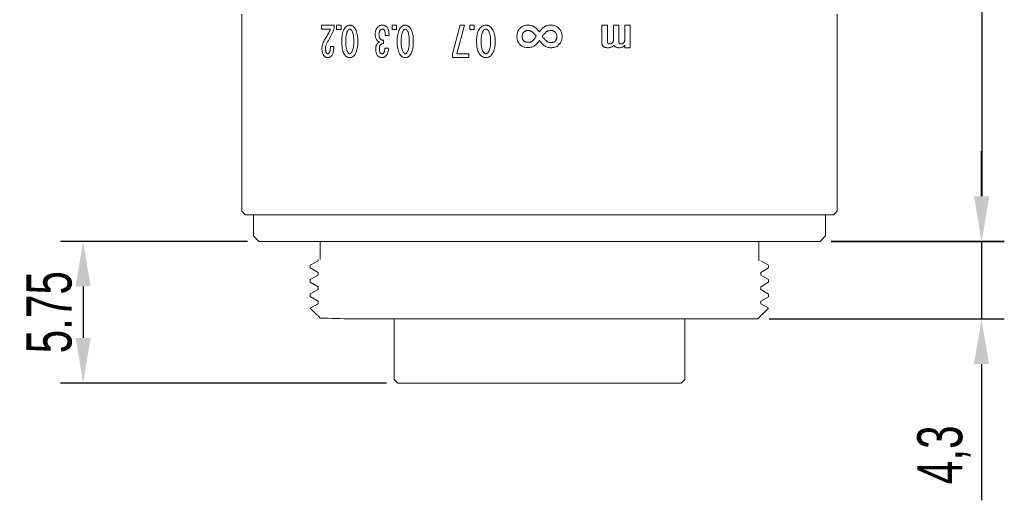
# Model space of a CAD drawing. Header units: millimetres. Extents: x 4 to 140, y 252 to 314.
# Tile 1 of 3: x 4 to 59, y 252 to 279. Entities that reach past the tile are written whole.
import ezdxf

# ---------------------------------------------------------------- set-up
doc = ezdxf.new("R2010")
doc.units = ezdxf.units.MM
doc.header["$LTSCALE"] = 19.36
doc.header["$PDMODE"] = 3
doc.header["$PDSIZE"] = 8
doc.layers.get('0').update_dxf_attribs({"linetype": 'CONTINUOUS'})
doc.layers.get('Defpoints').update_dxf_attribs({"linetype": 'CONTINUOUS'})
doc.layers.add('1', color=7, linetype='CONTINUOUS', true_color=0xffffff)
doc.layers.add('標注線', color=7, linetype='CONTINUOUS')
doc.styles.get("Standard").update_dxf_attribs({"font": 'txt', "width": 0.7})
doc.dimstyles.new('ISO-25', dxfattribs={"dimtxt": 2.5, "dimasz": 2.5, "dimexe": 1.25, "dimexo": 0.625, "dimtad": 1, "dimdec": 4, "dimdsep": 46, "dimlunit": 6, "dimtxsty": 'STANDARD', "dimcen": 2.5, "dimadec": 0, "dimazin": 0, "dimtfac": 1, "dimtdec": 4, "dimtmove": 0, "dimatfit": 3, "dimfxl": 1, "dimtolj": 1, "dimtzin": 0, "dimarcsym": 0})

# ---------------------------------------------------------------- blocks, each defined once
blk = doc.blocks.new('*G29')
at = {"layer": '1', "color": 7, "linetype": 'Continuous', "lineweight": 15}
for p, q in [((52.249, 62.805), (52.249, 63.111)), ((52.249, 63.111), (53.501, 63.111)), ((53.073, 62.805), (52.249, 62.805)), ((53.501, 62.805), (53.351, 62.805)), ((53.501, 63.111), (53.501, 62.805)), ((52.249, 62.18), (52.249, 62.486)), ((52.249, 62.486), (53.187, 62.486)), ((53.073, 62.18), (52.249, 62.18)), ((52.249, 61.542), (52.249, 61.848)), ((52.249, 61.848), (53.179, 61.848)), ((53.258, 61.542), (52.249, 61.542))]:
    blk.add_line(p, q, dxfattribs=at)
for points in [[(53.247, 62.724), (53.236, 62.739), (53.223, 62.753), (53.209, 62.765), (53.193, 62.776), (53.176, 62.785), (53.158, 62.792), (53.139, 62.797), (53.118, 62.801), (53.096, 62.804), (53.073, 62.805)], [(53.351, 62.805), (53.38, 62.784), (53.405, 62.761), (53.427, 62.736), (53.447, 62.708), (53.463, 62.678), (53.477, 62.645), (53.487, 62.61), (53.495, 62.572), (53.499, 62.532), (53.501, 62.489)], [(53.187, 62.486), (53.199, 62.486), (53.209, 62.487), (53.219, 62.489), (53.228, 62.491), (53.236, 62.493), (53.243, 62.497), (53.25, 62.5), (53.255, 62.505), (53.261, 62.51), (53.265, 62.515)], [(53.288, 62.593), (53.287, 62.607), (53.286, 62.621), (53.284, 62.635), (53.281, 62.648), (53.278, 62.661), (53.273, 62.674), (53.268, 62.687), (53.262, 62.7), (53.255, 62.712), (53.247, 62.724)], [(53.265, 62.515), (53.269, 62.522), (53.273, 62.529), (53.276, 62.536), (53.279, 62.544), (53.282, 62.552), (53.284, 62.559), (53.286, 62.568), (53.287, 62.576), (53.287, 62.585), (53.288, 62.593)], [(53.501, 62.489), (53.499, 62.446), (53.495, 62.407), (53.487, 62.37), (53.477, 62.337), (53.463, 62.308), (53.447, 62.281), (53.427, 62.258), (53.405, 62.239), (53.38, 62.222), (53.351, 62.209)], [(53.351, 62.209), (53.38, 62.186), (53.405, 62.16), (53.427, 62.132), (53.447, 62.102), (53.463, 62.07), (53.477, 62.035), (53.487, 61.999), (53.495, 61.961), (53.499, 61.92), (53.501, 61.877)], [(53.247, 62.099), (53.236, 62.114), (53.223, 62.128), (53.209, 62.14), (53.193, 62.151), (53.176, 62.159), (53.158, 62.167), (53.139, 62.172), (53.118, 62.176), (53.096, 62.179), (53.073, 62.18)], [(53.179, 61.848), (53.19, 61.848), (53.201, 61.85), (53.211, 61.852), (53.22, 61.855), (53.229, 61.859), (53.237, 61.863), (53.245, 61.869), (53.252, 61.875), (53.259, 61.882), (53.265, 61.89)], [(53.288, 61.981), (53.287, 61.993), (53.286, 62.004), (53.284, 62.016), (53.281, 62.028), (53.278, 62.04), (53.273, 62.051), (53.268, 62.063), (53.262, 62.075), (53.255, 62.087), (53.247, 62.099)], [(53.265, 61.89), (53.269, 61.897), (53.273, 61.904), (53.276, 61.912), (53.279, 61.921), (53.282, 61.93), (53.284, 61.939), (53.286, 61.949), (53.287, 61.959), (53.287, 61.97), (53.288, 61.981)], [(53.501, 61.877), (53.5, 61.845), (53.498, 61.815), (53.496, 61.786), (53.492, 61.759), (53.487, 61.734), (53.48, 61.71), (53.473, 61.688), (53.464, 61.667), (53.455, 61.648), (53.444, 61.63)], [(53.444, 61.63), (53.431, 61.613), (53.417, 61.598), (53.402, 61.585), (53.385, 61.573), (53.368, 61.564), (53.348, 61.556), (53.328, 61.55), (53.306, 61.545), (53.282, 61.542), (53.258, 61.542)]]:
    blk.add_lwpolyline(points, dxfattribs=at)
blk = doc.blocks.new('*G28')
blk.add_blockref('*G29', (0, 0))
blk = doc.blocks.new('*G31')
at = {"layer": '1', "color": 7, "linetype": 'Continuous', "lineweight": 15}
for points in [[(52.248, 58.722), (52.25, 58.774), (52.254, 58.823), (52.262, 58.871), (52.273, 58.917), (52.287, 58.96), (52.305, 59.001), (52.325, 59.04), (52.349, 59.077), (52.376, 59.112), (52.406, 59.144)], [(52.406, 59.144), (52.445, 59.181), (52.486, 59.213), (52.529, 59.242), (52.574, 59.267), (52.621, 59.288), (52.67, 59.305), (52.721, 59.319), (52.774, 59.328), (52.829, 59.334), (52.886, 59.336)], [(52.62, 58.93), (52.606, 58.915), (52.594, 58.899), (52.583, 58.881), (52.574, 58.862), (52.566, 58.842), (52.56, 58.821), (52.555, 58.798), (52.551, 58.774), (52.549, 58.748), (52.548, 58.722)], [(52.886, 59.047), (52.856, 59.046), (52.827, 59.042), (52.799, 59.036), (52.772, 59.028), (52.745, 59.018), (52.719, 59.005), (52.693, 58.99), (52.668, 58.972), (52.644, 58.952), (52.62, 58.93)], [(52.886, 59.336), (52.938, 59.334), (52.989, 59.328), (53.038, 59.319), (53.086, 59.305), (53.132, 59.288), (53.177, 59.267), (53.22, 59.242), (53.262, 59.213), (53.303, 59.181), (53.342, 59.144)], [(53.139, 58.941), (53.118, 58.961), (53.095, 58.979), (53.072, 58.995), (53.048, 59.009), (53.023, 59.021), (52.997, 59.03), (52.971, 59.037), (52.943, 59.043), (52.915, 59.046), (52.886, 59.047)], [(53.211, 58.722), (53.21, 58.75), (53.208, 58.778), (53.205, 58.803), (53.2, 58.828), (53.193, 58.85), (53.185, 58.872), (53.176, 58.891), (53.165, 58.909), (53.153, 58.926), (53.139, 58.941)], [(53.342, 59.144), (53.372, 59.112), (53.399, 59.077), (53.423, 59.04), (53.443, 59.001), (53.46, 58.96), (53.475, 58.916), (53.486, 58.871), (53.494, 58.823), (53.498, 58.773), (53.5, 58.722)], [(52.44, 58.23), (52.403, 58.27), (52.371, 58.312), (52.342, 58.355), (52.317, 58.401), (52.296, 58.449), (52.279, 58.499), (52.265, 58.552), (52.256, 58.606), (52.25, 58.663), (52.248, 58.722)], [(52.548, 58.722), (52.549, 58.684), (52.552, 58.648), (52.557, 58.614), (52.563, 58.583), (52.572, 58.553), (52.582, 58.525), (52.595, 58.499), (52.609, 58.475), (52.625, 58.453), (52.643, 58.434)], [(52.643, 58.434), (52.663, 58.413), (52.685, 58.393), (52.706, 58.373), (52.729, 58.353), (52.751, 58.333), (52.775, 58.313), (52.798, 58.294), (52.823, 58.274), (52.848, 58.255), (52.873, 58.236)], [(52.873, 58.236), (52.897, 58.255), (52.92, 58.275), (52.944, 58.295), (52.967, 58.315), (52.99, 58.336), (53.013, 58.357), (53.036, 58.379), (53.059, 58.4), (53.082, 58.423), (53.105, 58.445)], [(53.105, 58.445), (53.125, 58.467), (53.143, 58.49), (53.159, 58.515), (53.173, 58.54), (53.184, 58.567), (53.194, 58.596), (53.201, 58.625), (53.207, 58.656), (53.21, 58.688), (53.211, 58.722)], [(53.5, 58.722), (53.498, 58.667), (53.492, 58.614), (53.482, 58.562), (53.467, 58.512), (53.449, 58.464), (53.427, 58.416), (53.4, 58.371), (53.37, 58.326), (53.335, 58.283), (53.296, 58.242)], [(52.248, 57.449), (52.25, 57.504), (52.256, 57.556), (52.265, 57.608), (52.279, 57.657), (52.296, 57.705), (52.317, 57.751), (52.342, 57.795), (52.371, 57.838), (52.403, 57.878), (52.44, 57.918)], [(52.626, 58.077), (52.612, 58.085), (52.597, 58.095), (52.58, 58.106), (52.563, 58.119), (52.545, 58.134), (52.526, 58.15), (52.506, 58.168), (52.485, 58.187), (52.463, 58.208), (52.44, 58.23)], [(52.44, 57.918), (52.461, 57.938), (52.481, 57.958), (52.501, 57.976), (52.52, 57.993), (52.539, 58.01), (52.557, 58.025), (52.575, 58.04), (52.593, 58.053), (52.61, 58.066), (52.626, 58.077)], [(52.863, 57.901), (52.848, 57.89), (52.831, 57.877), (52.814, 57.863), (52.795, 57.847), (52.774, 57.829), (52.753, 57.809), (52.73, 57.788), (52.706, 57.765), (52.681, 57.741), (52.654, 57.715)], [(53.134, 57.683), (53.108, 57.709), (53.081, 57.734), (53.055, 57.758), (53.028, 57.782), (53.001, 57.804), (52.974, 57.825), (52.946, 57.845), (52.919, 57.865), (52.891, 57.883), (52.863, 57.901)], [(53.296, 58.242), (53.278, 58.224), (53.258, 58.206), (53.239, 58.189), (53.219, 58.172), (53.198, 58.155), (53.177, 58.139), (53.155, 58.123), (53.133, 58.108), (53.111, 58.093), (53.087, 58.079)], [(53.087, 58.079), (53.117, 58.059), (53.145, 58.039), (53.172, 58.019), (53.197, 58), (53.221, 57.981), (53.243, 57.963), (53.264, 57.945), (53.284, 57.928), (53.302, 57.911), (53.319, 57.895)], [(53.319, 57.895), (53.351, 57.86), (53.38, 57.823), (53.405, 57.784), (53.427, 57.742), (53.446, 57.699), (53.461, 57.653), (53.473, 57.605), (53.482, 57.555), (53.487, 57.503), (53.488, 57.449)], [(52.428, 56.992), (52.394, 57.029), (52.364, 57.068), (52.336, 57.109), (52.313, 57.152), (52.293, 57.197), (52.277, 57.243), (52.264, 57.292), (52.255, 57.342), (52.25, 57.395), (52.248, 57.449)], [(52.654, 57.715), (52.634, 57.693), (52.616, 57.67), (52.6, 57.645), (52.586, 57.62), (52.575, 57.592), (52.565, 57.564), (52.558, 57.534), (52.553, 57.503), (52.549, 57.471), (52.548, 57.438)], [(52.548, 57.438), (52.549, 57.411), (52.552, 57.385), (52.557, 57.36), (52.563, 57.335), (52.572, 57.312), (52.582, 57.289), (52.595, 57.267), (52.609, 57.246), (52.625, 57.226), (52.643, 57.207)], [(53.116, 57.207), (53.132, 57.224), (53.146, 57.243), (53.159, 57.263), (53.17, 57.284), (53.179, 57.306), (53.186, 57.33), (53.192, 57.355), (53.196, 57.381), (53.199, 57.409), (53.2, 57.438)], [(53.2, 57.438), (53.199, 57.469), (53.197, 57.499), (53.194, 57.527), (53.189, 57.554), (53.183, 57.579), (53.176, 57.603), (53.167, 57.625), (53.158, 57.646), (53.146, 57.665), (53.134, 57.683)], [(53.488, 57.449), (53.487, 57.393), (53.482, 57.339), (53.473, 57.287), (53.461, 57.238), (53.446, 57.191), (53.427, 57.147), (53.405, 57.105), (53.38, 57.065), (53.351, 57.027), (53.319, 56.992)], [(52.886, 56.835), (52.827, 56.836), (52.772, 56.841), (52.719, 56.849), (52.669, 56.86), (52.622, 56.874), (52.577, 56.891), (52.536, 56.912), (52.497, 56.936), (52.461, 56.962), (52.428, 56.992)], [(52.643, 57.207), (52.66, 57.191), (52.679, 57.177), (52.7, 57.164), (52.722, 57.154), (52.745, 57.144), (52.77, 57.137), (52.797, 57.131), (52.825, 57.127), (52.854, 57.125), (52.886, 57.124)], [(52.886, 57.124), (52.914, 57.125), (52.942, 57.127), (52.968, 57.131), (52.993, 57.137), (53.017, 57.144), (53.039, 57.154), (53.061, 57.164), (53.08, 57.177), (53.099, 57.191), (53.116, 57.207)], [(53.319, 56.992), (53.286, 56.962), (53.251, 56.936), (53.214, 56.912), (53.174, 56.891), (53.132, 56.874), (53.087, 56.86), (53.04, 56.849), (52.991, 56.841), (52.94, 56.836), (52.886, 56.835)]]:
    blk.add_lwpolyline(points, dxfattribs=at)
blk = doc.blocks.new('*G30')
blk.add_blockref('*G31', (0, 0))
blk = doc.blocks.new('*G32')
at = {"layer": '1', "color": 7, "linetype": 'Continuous', "lineweight": 15}
for points in [[(52.249, 55.112), (52.25, 55.144), (52.254, 55.176), (52.261, 55.207), (52.27, 55.237), (52.282, 55.267), (52.297, 55.296), (52.314, 55.325), (52.334, 55.353), (52.356, 55.38), (52.381, 55.407)], [(52.381, 54.816), (52.356, 54.843), (52.334, 54.871), (52.314, 54.899), (52.297, 54.927), (52.282, 54.956), (52.27, 54.986), (52.261, 55.017), (52.254, 55.048), (52.25, 55.079), (52.249, 55.112)], [(52.381, 55.407), (52.429, 55.45), (52.483, 55.487), (52.544, 55.521), (52.612, 55.55), (52.686, 55.574), (52.766, 55.594), (52.853, 55.61), (52.947, 55.621), (53.047, 55.627), (53.154, 55.63)], [(52.513, 55.212), (52.505, 55.203), (52.497, 55.193), (52.489, 55.183), (52.483, 55.173), (52.478, 55.163), (52.474, 55.153), (52.471, 55.143), (52.468, 55.133), (52.467, 55.122), (52.466, 55.112)], [(52.466, 55.112), (52.467, 55.101), (52.468, 55.091), (52.471, 55.08), (52.474, 55.07), (52.478, 55.06), (52.483, 55.05), (52.489, 55.04), (52.497, 55.031), (52.505, 55.021), (52.513, 55.012)], [(53.154, 55.376), (53.061, 55.374), (52.976, 55.369), (52.896, 55.361), (52.823, 55.35), (52.755, 55.335), (52.695, 55.317), (52.64, 55.296), (52.592, 55.271), (52.549, 55.243), (52.513, 55.212)], [(53.154, 55.63), (53.258, 55.627), (53.357, 55.621), (53.449, 55.61), (53.535, 55.594), (53.614, 55.574), (53.687, 55.55), (53.754, 55.521), (53.815, 55.487), (53.869, 55.45), (53.916, 55.407)], [(53.784, 55.212), (53.747, 55.243), (53.704, 55.271), (53.655, 55.295), (53.6, 55.317), (53.54, 55.335), (53.474, 55.35), (53.403, 55.361), (53.325, 55.369), (53.242, 55.374), (53.154, 55.376)], [(53.831, 55.112), (53.831, 55.122), (53.83, 55.133), (53.827, 55.143), (53.824, 55.153), (53.82, 55.163), (53.814, 55.173), (53.808, 55.183), (53.801, 55.193), (53.793, 55.202), (53.784, 55.212)], [(53.784, 55.012), (53.793, 55.021), (53.801, 55.031), (53.808, 55.041), (53.814, 55.05), (53.82, 55.06), (53.824, 55.07), (53.827, 55.081), (53.83, 55.091), (53.831, 55.101), (53.831, 55.112)], [(53.916, 55.407), (53.941, 55.38), (53.964, 55.353), (53.984, 55.325), (54.001, 55.296), (54.016, 55.267), (54.028, 55.237), (54.037, 55.207), (54.044, 55.176), (54.048, 55.144), (54.049, 55.112)], [(54.049, 55.112), (54.048, 55.079), (54.044, 55.048), (54.037, 55.017), (54.028, 54.986), (54.016, 54.957), (54.001, 54.927), (53.984, 54.899), (53.964, 54.871), (53.941, 54.843), (53.916, 54.816)], [(53.154, 54.594), (53.047, 54.596), (52.947, 54.603), (52.853, 54.614), (52.766, 54.629), (52.686, 54.649), (52.612, 54.674), (52.544, 54.703), (52.484, 54.736), (52.429, 54.774), (52.381, 54.816)], [(52.513, 55.012), (52.549, 54.98), (52.592, 54.953), (52.64, 54.928), (52.695, 54.907), (52.756, 54.888), (52.823, 54.874), (52.896, 54.862), (52.976, 54.854), (53.061, 54.849), (53.154, 54.847)], [(53.154, 54.847), (53.244, 54.849), (53.328, 54.854), (53.406, 54.862), (53.478, 54.874), (53.544, 54.888), (53.604, 54.907), (53.658, 54.928), (53.706, 54.953), (53.748, 54.98), (53.784, 55.012)], [(53.916, 54.816), (53.868, 54.774), (53.814, 54.736), (53.754, 54.703), (53.687, 54.674), (53.614, 54.649), (53.535, 54.629), (53.449, 54.614), (53.357, 54.603), (53.258, 54.596), (53.154, 54.594)]]:
    blk.add_lwpolyline(points, dxfattribs=at)
blk = doc.blocks.new('*G33')
at = {"layer": '1', "color": 7, "linetype": 'Continuous', "lineweight": 15}
for p, q in [((52.249, 54.215), (52.249, 54.469)), ((52.249, 54.469), (52.493, 54.469)), ((52.493, 54.215), (52.249, 54.215)), ((52.493, 54.469), (52.493, 54.215))]:
    blk.add_line(p, q, dxfattribs=at)
blk = doc.blocks.new('*G35')
at = {"layer": '1', "color": 7, "linetype": 'Continuous', "lineweight": 15}
for p, q in [((53.831, 53.493), (53.831, 54.158)), ((53.831, 54.158), (54.049, 54.158)), ((54.049, 54.158), (54.049, 53.257)), ((52.249, 53.934), (53.831, 53.493)), ((52.249, 53.686), (52.249, 53.934)), ((53.835, 53.257), (52.249, 53.686)), ((54.049, 53.257), (53.835, 53.257))]:
    blk.add_line(p, q, dxfattribs=at)
blk = doc.blocks.new('*G34')
blk.add_blockref('*G35', (0, 0))
blk = doc.blocks.new('*G36')
at = {"layer": '1', "color": 7, "linetype": 'Continuous', "lineweight": 15}
for p, q in [((52.249, 49.912), (52.249, 50.165)), ((52.249, 50.165), (52.493, 50.165)), ((52.493, 49.912), (52.249, 49.912)), ((52.493, 50.165), (52.493, 49.912))]:
    blk.add_line(p, q, dxfattribs=at)
blk = doc.blocks.new('*G38')
at = {"layer": '1', "color": 7, "linetype": 'Continuous', "lineweight": 15}
for points in [[(52.249, 50.643), (52.25, 50.672), (52.254, 50.699), (52.261, 50.726), (52.27, 50.753), (52.282, 50.779), (52.297, 50.804), (52.315, 50.829), (52.335, 50.853), (52.357, 50.877), (52.383, 50.9)], [(52.383, 50.9), (52.431, 50.936), (52.485, 50.969), (52.546, 50.997), (52.613, 51.022), (52.687, 51.043), (52.767, 51.06), (52.854, 51.074), (52.948, 51.083), (53.048, 51.089), (53.154, 51.091)], [(53.154, 50.866), (53.062, 50.865), (52.975, 50.861), (52.895, 50.854), (52.822, 50.844), (52.754, 50.831), (52.693, 50.816), (52.638, 50.798), (52.59, 50.777), (52.547, 50.753), (52.511, 50.726)], [(53.154, 51.091), (53.259, 51.089), (53.357, 51.083), (53.449, 51.074), (53.535, 51.06), (53.614, 51.043), (53.687, 51.022), (53.754, 50.997), (53.814, 50.969), (53.868, 50.936), (53.916, 50.9)], [(53.789, 50.725), (53.751, 50.752), (53.708, 50.776), (53.659, 50.797), (53.604, 50.815), (53.543, 50.831), (53.477, 50.844), (53.405, 50.854), (53.327, 50.861), (53.243, 50.865), (53.154, 50.866)], [(53.916, 50.9), (53.942, 50.877), (53.964, 50.853), (53.985, 50.829), (54.002, 50.804), (54.017, 50.779), (54.029, 50.753), (54.038, 50.726), (54.045, 50.699), (54.049, 50.671), (54.05, 50.643)], [(52.383, 50.387), (52.357, 50.41), (52.335, 50.434), (52.315, 50.458), (52.297, 50.483), (52.282, 50.508), (52.27, 50.534), (52.261, 50.561), (52.254, 50.588), (52.25, 50.615), (52.249, 50.643)], [(53.154, 50.196), (53.048, 50.198), (52.948, 50.204), (52.854, 50.213), (52.768, 50.226), (52.687, 50.244), (52.613, 50.265), (52.546, 50.289), (52.485, 50.318), (52.431, 50.351), (52.383, 50.387)], [(52.511, 50.726), (52.503, 50.718), (52.495, 50.71), (52.488, 50.702), (52.482, 50.694), (52.477, 50.686), (52.473, 50.677), (52.47, 50.669), (52.467, 50.661), (52.466, 50.652), (52.466, 50.643)], [(52.466, 50.643), (52.466, 50.635), (52.467, 50.626), (52.47, 50.618), (52.473, 50.61), (52.477, 50.601), (52.482, 50.593), (52.488, 50.585), (52.495, 50.577), (52.503, 50.569), (52.511, 50.561)], [(52.511, 50.561), (52.547, 50.534), (52.59, 50.51), (52.638, 50.489), (52.693, 50.471), (52.754, 50.455), (52.822, 50.443), (52.896, 50.433), (52.975, 50.426), (53.062, 50.422), (53.154, 50.42)], [(53.154, 50.42), (53.245, 50.422), (53.33, 50.426), (53.408, 50.433), (53.481, 50.443), (53.547, 50.455), (53.607, 50.471), (53.661, 50.489), (53.71, 50.51), (53.752, 50.534), (53.788, 50.561)], [(53.916, 50.387), (53.868, 50.351), (53.814, 50.318), (53.754, 50.289), (53.687, 50.265), (53.614, 50.244), (53.535, 50.226), (53.449, 50.213), (53.357, 50.204), (53.259, 50.198), (53.154, 50.196)], [(53.788, 50.561), (53.796, 50.569), (53.804, 50.577), (53.811, 50.585), (53.817, 50.593), (53.822, 50.601), (53.826, 50.61), (53.83, 50.618), (53.832, 50.626), (53.833, 50.635), (53.834, 50.643)], [(53.834, 50.643), (53.833, 50.652), (53.832, 50.66), (53.83, 50.669), (53.827, 50.677), (53.823, 50.685), (53.818, 50.693), (53.812, 50.701), (53.805, 50.709), (53.798, 50.717), (53.789, 50.725)], [(54.05, 50.643), (54.049, 50.615), (54.045, 50.588), (54.038, 50.561), (54.029, 50.534), (54.017, 50.508), (54.002, 50.483), (53.985, 50.458), (53.964, 50.434), (53.942, 50.41), (53.916, 50.387)]]:
    blk.add_lwpolyline(points, dxfattribs=at)
blk = doc.blocks.new('*G37')
blk.add_blockref('*G38', (0, 0))
blk = doc.blocks.new('*G40')
at = {"layer": '1', "color": 7, "linetype": 'Continuous', "lineweight": 15}
for p, q in [((52.815, 49.746), (52.815, 49.537)), ((53.516, 49.517), (53.516, 49.718)), ((53.075, 49.435), (53.272, 49.435))]:
    blk.add_line(p, q, dxfattribs=at)
for points in [[(52.373, 49.635), (52.403, 49.657), (52.436, 49.675), (52.472, 49.692), (52.512, 49.706), (52.554, 49.719), (52.6, 49.729), (52.649, 49.736), (52.701, 49.742), (52.756, 49.745), (52.815, 49.746)], [(53.516, 49.718), (53.568, 49.715), (53.618, 49.711), (53.665, 49.704), (53.71, 49.694), (53.752, 49.683), (53.793, 49.67), (53.831, 49.654), (53.866, 49.636), (53.9, 49.616), (53.931, 49.593)], [(52.248, 49.362), (52.249, 49.397), (52.253, 49.429), (52.259, 49.46), (52.268, 49.49), (52.279, 49.518), (52.293, 49.545), (52.309, 49.57), (52.328, 49.593), (52.349, 49.615), (52.373, 49.635)], [(52.382, 49.097), (52.357, 49.119), (52.334, 49.141), (52.314, 49.165), (52.296, 49.19), (52.281, 49.216), (52.269, 49.243), (52.26, 49.271), (52.253, 49.301), (52.249, 49.331), (52.248, 49.362)], [(52.518, 49.478), (52.508, 49.47), (52.499, 49.46), (52.491, 49.45), (52.484, 49.439), (52.478, 49.428), (52.473, 49.416), (52.469, 49.404), (52.466, 49.391), (52.465, 49.377), (52.464, 49.362)], [(52.464, 49.362), (52.465, 49.351), (52.467, 49.339), (52.471, 49.327), (52.476, 49.316), (52.482, 49.304), (52.49, 49.293), (52.499, 49.281), (52.51, 49.27), (52.522, 49.258), (52.536, 49.247)], [(52.815, 49.537), (52.774, 49.537), (52.735, 49.537), (52.699, 49.534), (52.665, 49.531), (52.634, 49.526), (52.606, 49.519), (52.58, 49.511), (52.557, 49.502), (52.536, 49.491), (52.518, 49.478)], [(52.536, 49.247), (52.552, 49.236), (52.57, 49.226), (52.591, 49.217), (52.613, 49.209), (52.638, 49.203), (52.664, 49.198), (52.693, 49.193), (52.724, 49.19), (52.757, 49.189), (52.792, 49.188)], [(52.792, 49.188), (52.819, 49.189), (52.845, 49.191), (52.87, 49.195), (52.894, 49.2), (52.917, 49.206), (52.94, 49.214), (52.961, 49.224), (52.982, 49.235), (53.002, 49.247), (53.021, 49.261)], [(53.021, 49.261), (53.033, 49.272), (53.043, 49.284), (53.053, 49.297), (53.06, 49.313), (53.066, 49.329), (53.071, 49.347), (53.074, 49.367), (53.076, 49.388), (53.077, 49.411), (53.075, 49.435)], [(53.18, 49.219), (53.176, 49.203), (53.171, 49.187), (53.164, 49.172), (53.157, 49.157), (53.149, 49.143), (53.14, 49.13), (53.13, 49.117), (53.119, 49.105), (53.107, 49.094), (53.094, 49.083)], [(53.282, 49.09), (53.264, 49.104), (53.248, 49.119), (53.233, 49.132), (53.22, 49.146), (53.209, 49.159), (53.2, 49.172), (53.192, 49.184), (53.186, 49.196), (53.182, 49.208), (53.18, 49.219)], [(53.272, 49.435), (53.274, 49.411), (53.278, 49.389), (53.283, 49.368), (53.288, 49.348), (53.295, 49.33), (53.303, 49.313), (53.312, 49.298), (53.322, 49.284), (53.334, 49.272), (53.346, 49.261)], [(53.346, 49.261), (53.36, 49.251), (53.375, 49.242), (53.392, 49.235), (53.41, 49.228), (53.429, 49.222), (53.45, 49.218), (53.473, 49.214), (53.496, 49.211), (53.521, 49.21), (53.548, 49.209)], [(53.795, 49.443), (53.777, 49.456), (53.757, 49.467), (53.734, 49.477), (53.71, 49.487), (53.683, 49.495), (53.654, 49.501), (53.623, 49.507), (53.59, 49.511), (53.554, 49.515), (53.516, 49.517)], [(53.548, 49.209), (53.581, 49.21), (53.613, 49.212), (53.642, 49.215), (53.67, 49.219), (53.696, 49.224), (53.719, 49.231), (53.741, 49.238), (53.761, 49.247), (53.779, 49.257), (53.795, 49.268)], [(53.931, 49.111), (53.903, 49.091), (53.874, 49.074), (53.844, 49.058), (53.812, 49.044), (53.778, 49.033), (53.742, 49.024), (53.705, 49.016), (53.666, 49.011), (53.626, 49.008), (53.584, 49.007)], [(53.84, 49.355), (53.84, 49.366), (53.838, 49.376), (53.836, 49.385), (53.833, 49.394), (53.829, 49.403), (53.824, 49.412), (53.818, 49.42), (53.811, 49.428), (53.803, 49.436), (53.795, 49.443)], [(53.795, 49.268), (53.803, 49.275), (53.811, 49.283), (53.818, 49.291), (53.824, 49.299), (53.829, 49.308), (53.833, 49.317), (53.836, 49.326), (53.838, 49.335), (53.84, 49.345), (53.84, 49.355)], [(53.931, 49.593), (53.953, 49.574), (53.973, 49.554), (53.99, 49.533), (54.005, 49.511), (54.018, 49.488), (54.029, 49.464), (54.037, 49.438), (54.043, 49.412), (54.046, 49.384), (54.048, 49.355)], [(54.048, 49.355), (54.046, 49.325), (54.043, 49.297), (54.037, 49.269), (54.029, 49.243), (54.018, 49.218), (54.005, 49.194), (53.99, 49.172), (53.973, 49.15), (53.953, 49.13), (53.931, 49.111)], [(52.774, 48.979), (52.727, 48.98), (52.681, 48.983), (52.638, 48.989), (52.596, 48.998), (52.555, 49.008), (52.517, 49.021), (52.481, 49.037), (52.446, 49.054), (52.413, 49.074), (52.382, 49.097)], [(53.094, 49.083), (53.067, 49.063), (53.039, 49.045), (53.01, 49.03), (52.979, 49.016), (52.948, 49.005), (52.915, 48.995), (52.882, 48.988), (52.847, 48.983), (52.811, 48.98), (52.774, 48.979)], [(53.584, 49.007), (53.546, 49.008), (53.509, 49.01), (53.474, 49.014), (53.441, 49.02), (53.41, 49.028), (53.381, 49.037), (53.353, 49.048), (53.328, 49.06), (53.304, 49.074), (53.282, 49.09)]]:
    blk.add_lwpolyline(points, dxfattribs=at)
blk = doc.blocks.new('*G39')
blk.add_blockref('*G40', (0, 0))
blk = doc.blocks.new('*G41')
at = {"layer": '1', "color": 7, "linetype": 'Continuous', "lineweight": 15}
for p, q in [((52.249, 46.838), (52.249, 47.091)), ((52.249, 47.091), (52.493, 47.091)), ((52.493, 47.091), (52.493, 46.838)), ((52.493, 46.838), (52.249, 46.838))]:
    blk.add_line(p, q, dxfattribs=at)
blk = doc.blocks.new('*G43')
at = {"layer": '1', "color": 7, "linetype": 'Continuous', "lineweight": 15}
for p, q in [((52.249, 46.008), (52.249, 46.71)), ((52.249, 46.71), (52.42, 46.71)), ((52.466, 46.509), (52.466, 46.008)), ((53.429, 46.496), (53.429, 46.685)), ((52.466, 46.008), (52.249, 46.008))]:
    blk.add_line(p, q, dxfattribs=at)
for points in [[(52.42, 46.71), (52.498, 46.679), (52.576, 46.647), (52.652, 46.614), (52.728, 46.579), (52.803, 46.543), (52.877, 46.505), (52.951, 46.466), (53.023, 46.426), (53.095, 46.384), (53.166, 46.341)], [(53.007, 46.205), (52.948, 46.241), (52.891, 46.276), (52.834, 46.31), (52.778, 46.342), (52.724, 46.373), (52.67, 46.403), (52.617, 46.432), (52.566, 46.459), (52.515, 46.485), (52.466, 46.509)], [(53.429, 46.685), (53.498, 46.682), (53.562, 46.678), (53.623, 46.672), (53.68, 46.663), (53.732, 46.653), (53.78, 46.641), (53.825, 46.626), (53.865, 46.61), (53.901, 46.592), (53.933, 46.571)], [(53.771, 46.443), (53.754, 46.453), (53.733, 46.462), (53.709, 46.47), (53.68, 46.477), (53.648, 46.483), (53.612, 46.488), (53.572, 46.491), (53.528, 46.494), (53.48, 46.496), (53.429, 46.496)], [(53.834, 46.359), (53.833, 46.367), (53.831, 46.375), (53.828, 46.383), (53.824, 46.391), (53.818, 46.4), (53.811, 46.408), (53.803, 46.417), (53.794, 46.425), (53.783, 46.434), (53.771, 46.443)], [(53.933, 46.571), (53.955, 46.554), (53.975, 46.535), (53.993, 46.516), (54.008, 46.495), (54.021, 46.473), (54.032, 46.45), (54.04, 46.426), (54.046, 46.401), (54.049, 46.374), (54.05, 46.346)], [(53.559, 46.027), (53.506, 46.029), (53.452, 46.035), (53.397, 46.043), (53.343, 46.056), (53.288, 46.072), (53.232, 46.091), (53.177, 46.114), (53.12, 46.141), (53.064, 46.171), (53.007, 46.205)], [(53.166, 46.341), (53.205, 46.318), (53.244, 46.298), (53.283, 46.28), (53.323, 46.265), (53.363, 46.252), (53.403, 46.241), (53.444, 46.233), (53.485, 46.227), (53.527, 46.223), (53.568, 46.222)], [(53.924, 46.122), (53.896, 46.104), (53.867, 46.088), (53.835, 46.074), (53.802, 46.061), (53.767, 46.051), (53.729, 46.043), (53.69, 46.036), (53.648, 46.031), (53.605, 46.028), (53.559, 46.027)], [(53.568, 46.222), (53.597, 46.223), (53.624, 46.224), (53.649, 46.227), (53.673, 46.231), (53.696, 46.236), (53.718, 46.242), (53.738, 46.249), (53.756, 46.257), (53.773, 46.266), (53.789, 46.276)], [(53.789, 46.276), (53.798, 46.283), (53.805, 46.289), (53.812, 46.297), (53.818, 46.305), (53.823, 46.313), (53.827, 46.321), (53.83, 46.33), (53.832, 46.339), (53.833, 46.349), (53.834, 46.359)], [(54.05, 46.346), (54.049, 46.32), (54.045, 46.294), (54.039, 46.27), (54.03, 46.246), (54.019, 46.223), (54.005, 46.201), (53.988, 46.18), (53.969, 46.16), (53.948, 46.14), (53.924, 46.122)]]:
    blk.add_lwpolyline(points, dxfattribs=at)
blk = doc.blocks.new('*G42')
blk.add_blockref('*G43', (0, 0))
blk = doc.blocks.new('*G45')
at = {"layer": '1', "color": 7, "linetype": 'Continuous', "lineweight": 15}
for points in [[(52.383, 47.826), (52.431, 47.862), (52.485, 47.895), (52.546, 47.923), (52.613, 47.948), (52.687, 47.969), (52.768, 47.986), (52.854, 47.999), (52.948, 48.009), (53.048, 48.015), (53.154, 48.017)], [(53.154, 48.017), (53.259, 48.015), (53.357, 48.009), (53.449, 47.999), (53.535, 47.986), (53.615, 47.969), (53.688, 47.948), (53.754, 47.923), (53.815, 47.895), (53.869, 47.862), (53.916, 47.826)], [(52.249, 47.569), (52.25, 47.597), (52.255, 47.625), (52.261, 47.652), (52.271, 47.679), (52.283, 47.705), (52.297, 47.73), (52.315, 47.755), (52.335, 47.779), (52.358, 47.803), (52.383, 47.826)], [(52.383, 47.313), (52.358, 47.336), (52.335, 47.36), (52.315, 47.384), (52.297, 47.409), (52.283, 47.434), (52.271, 47.46), (52.261, 47.487), (52.255, 47.514), (52.25, 47.541), (52.249, 47.569)], [(52.512, 47.652), (52.503, 47.644), (52.495, 47.636), (52.488, 47.628), (52.482, 47.62), (52.477, 47.612), (52.473, 47.603), (52.47, 47.595), (52.468, 47.586), (52.466, 47.578), (52.466, 47.569)], [(52.466, 47.569), (52.466, 47.561), (52.468, 47.552), (52.47, 47.544), (52.473, 47.535), (52.477, 47.527), (52.482, 47.519), (52.488, 47.511), (52.495, 47.503), (52.503, 47.495), (52.512, 47.487)], [(53.154, 47.792), (53.062, 47.791), (52.975, 47.787), (52.895, 47.78), (52.822, 47.77), (52.754, 47.757), (52.693, 47.742), (52.638, 47.723), (52.59, 47.702), (52.548, 47.678), (52.512, 47.652)], [(52.512, 47.487), (52.548, 47.46), (52.59, 47.436), (52.639, 47.415), (52.693, 47.397), (52.755, 47.381), (52.822, 47.369), (52.896, 47.359), (52.976, 47.352), (53.062, 47.348), (53.154, 47.346)], [(53.789, 47.65), (53.752, 47.677), (53.708, 47.702), (53.659, 47.723), (53.604, 47.741), (53.543, 47.757), (53.477, 47.77), (53.405, 47.78), (53.327, 47.787), (53.244, 47.791), (53.154, 47.792)], [(53.154, 47.346), (53.245, 47.348), (53.33, 47.352), (53.408, 47.359), (53.481, 47.369), (53.547, 47.381), (53.607, 47.397), (53.662, 47.415), (53.71, 47.436), (53.752, 47.46), (53.788, 47.487)], [(53.788, 47.487), (53.797, 47.495), (53.804, 47.503), (53.811, 47.511), (53.817, 47.519), (53.822, 47.527), (53.827, 47.536), (53.83, 47.544), (53.832, 47.552), (53.834, 47.561), (53.834, 47.569)], [(53.834, 47.569), (53.834, 47.578), (53.832, 47.586), (53.83, 47.595), (53.827, 47.603), (53.823, 47.611), (53.818, 47.619), (53.812, 47.627), (53.805, 47.635), (53.798, 47.643), (53.789, 47.65)], [(53.916, 47.826), (53.942, 47.803), (53.965, 47.779), (53.985, 47.755), (54.002, 47.73), (54.017, 47.704), (54.029, 47.679), (54.038, 47.652), (54.045, 47.625), (54.049, 47.597), (54.051, 47.569)], [(54.051, 47.569), (54.049, 47.541), (54.045, 47.514), (54.038, 47.487), (54.029, 47.46), (54.017, 47.434), (54.002, 47.409), (53.985, 47.384), (53.965, 47.36), (53.942, 47.336), (53.916, 47.313)], [(53.154, 47.122), (53.048, 47.124), (52.948, 47.129), (52.855, 47.139), (52.768, 47.152), (52.687, 47.17), (52.613, 47.191), (52.546, 47.215), (52.485, 47.244), (52.431, 47.276), (52.383, 47.313)], [(53.916, 47.313), (53.869, 47.276), (53.814, 47.244), (53.754, 47.215), (53.687, 47.191), (53.614, 47.17), (53.535, 47.152), (53.449, 47.139), (53.357, 47.129), (53.259, 47.124), (53.154, 47.122)]]:
    blk.add_lwpolyline(points, dxfattribs=at)
blk = doc.blocks.new('*G44')
blk.add_blockref('*G45', (0, 0))
blk = doc.blocks.new('*D53')
at = {"layer": 'Defpoints', "color": 0, "transparency": 16777216}
for p in [(17.294, 266.58), (7.558, 258.731), (24.994, 258.731)]:
    blk.add_point(p, dxfattribs=at)
at = {"layer": '標注線', "color": 0, "lineweight": -2, "transparency": 16777216}
for p, q in [((16.669, 266.58), (6.308, 266.58)), ((7.558, 264.08), (7.558, 261.231)), ((24.369, 258.731), (6.308, 258.731))]:
    blk.add_line(p, q, dxfattribs=at)
at = {"layer": '標注線', "color": 0, "transparency": 16777216}
for points in [[(7.142, 264.08), (7.975, 264.08), (7.558, 266.58)], [(7.142, 261.231), (7.975, 261.231), (7.558, 258.731)]]:
    blk.add_solid(points, dxfattribs=at)
at = {"layer": '標注線', "color": 0, "transparency": 16777216, "insert": (5.683, 262.656), "char_height": 2.5, "attachment_point": 5, "rotation": 90}
blk.add_mtext('5.75', dxfattribs=at)
blk = doc.blocks.new('*D54')
at = {"layer": 'Defpoints', "color": 0, "transparency": 16777216}
for p in [(47.044, 306.514), (48.394, 266.58), (57.355, 266.58)]:
    blk.add_point(p, dxfattribs=at)
at = {"layer": '標注線', "color": 0, "lineweight": -2, "transparency": 16777216}
for p, q in [((47.669, 306.514), (58.605, 306.514)), ((57.355, 304.014), (57.355, 269.08)), ((49.019, 266.58), (58.605, 266.58))]:
    blk.add_line(p, q, dxfattribs=at)
at = {"layer": '標注線', "color": 0, "transparency": 16777216}
for points in [[(56.938, 304.014), (57.772, 304.014), (57.355, 306.514)], [(56.938, 269.08), (57.772, 269.08), (57.355, 266.58)]]:
    blk.add_solid(points, dxfattribs=at)
at = {"layer": '標注線', "color": 0, "transparency": 16777216, "insert": (55.48, 286.547), "char_height": 2.5, "attachment_point": 5, "rotation": 90}
blk.add_mtext('40.23', dxfattribs=at)
blk = doc.blocks.new('*D52')
at = {"layer": 'Defpoints', "color": 0, "transparency": 16777216}
for p in [(48.394, 266.581), (44.944, 262.28), (57.342, 262.28)]:
    blk.add_point(p, dxfattribs=at)
at = {"layer": '標注線', "color": 0, "lineweight": -2, "transparency": 16777216}
for p, q in [((57.342, 269.081), (57.342, 271.581)), ((49.019, 266.581), (58.592, 266.581)), ((57.342, 266.581), (57.342, 262.28)), ((45.569, 262.28), (58.592, 262.28)), ((57.342, 259.78), (57.342, 252.239))]:
    blk.add_line(p, q, dxfattribs=at)
at = {"layer": '標注線', "color": 0, "transparency": 16777216}
for points in [[(56.926, 269.081), (57.759, 269.081), (57.342, 266.581)], [(56.926, 259.78), (57.759, 259.78), (57.342, 262.28)]]:
    blk.add_solid(points, dxfattribs=at)
at = {"layer": '標注線', "color": 0, "transparency": 16777216, "insert": (55.259, 254.759), "char_height": 2.5, "attachment_point": 5, "rotation": 90}
blk.add_mtext('4,3', dxfattribs=at)

msp = doc.modelspace()

# ---------------------------------------------------------------- linework, layer by layer
at = {"layer": '1', "color": 7, "linetype": 'Continuous', "lineweight": 20}
for p, q in [((16.344, 279.154), (16.344, 268.254)), ((49.344, 279.154), (49.344, 268.254)), ((16.344, 268.254), (16.544, 268.054)), ((16.544, 268.054), (49.144, 268.054)), ((16.994, 268.054), (16.994, 266.88)), ((48.694, 268.054), (48.694, 266.88)), ((49.344, 268.254), (49.144, 268.054)), ((16.994, 266.88), (17.294, 266.58)), ((48.694, 266.88), (48.394, 266.58)), ((17.294, 266.58), (48.394, 266.58)), ((20.694, 265.58), (20.694, 266.58)), ((44.994, 265.509), (44.994, 266.58)), ((20.574, 265.506), (20.144, 265.258)), ((20.144, 265.263), (20.144, 265.109)), ((20.144, 265.263), (20.144, 265.109)), ((20.574, 265.58), (20.574, 265.506)), ((45.114, 265.506), (45.544, 265.258)), ((45.544, 265.263), (45.544, 265.109)), ((20.574, 264.861), (20.144, 265.109)), ((20.574, 264.712), (20.144, 264.464)), ((20.574, 264.712), (20.574, 264.861)), ((45.114, 264.861), (45.544, 265.109)), ((45.114, 264.861), (45.114, 264.732)), ((45.114, 264.712), (45.544, 264.464)), ((20.144, 264.464), (20.144, 264.315)), ((20.144, 264.464), (20.144, 264.315)), ((20.574, 264.067), (20.144, 264.315)), ((45.114, 264.067), (45.544, 264.315)), ((45.544, 264.464), (45.544, 264.315)), ((20.574, 263.919), (20.144, 263.67)), ((20.144, 263.67), (20.144, 263.522)), ((20.144, 263.662), (20.144, 263.514)), ((20.574, 263.919), (20.574, 264.067)), ((45.114, 263.911), (45.114, 264.067)), ((45.114, 263.911), (45.544, 263.662)), ((45.544, 263.662), (45.544, 263.514)), ((20.574, 263.273), (20.144, 263.522)), ((20.574, 263.125), (20.146, 262.878)), ((20.574, 263.125), (20.574, 263.273)), ((45.114, 263.266), (45.544, 263.514)), ((45.114, 263.117), (45.114, 263.266)), ((45.114, 263.117), (45.536, 262.873)), ((20.146, 262.878), (20.505, 262.519)), ((20.574, 262.48), (20.505, 262.519)), ((20.574, 262.45), (20.574, 262.48)), ((20.574, 262.45), (20.696, 262.328)), ((45.114, 262.45), (44.944, 262.28)), ((45.114, 262.472), (45.164, 262.501)), ((45.114, 262.45), (45.114, 262.472)), ((45.536, 262.873), (45.164, 262.501)), ((22.47, 262.28), (44.954, 262.28)), ((24.794, 262.28), (24.794, 258.931)), ((40.894, 262.28), (40.894, 258.931)), ((24.794, 258.931), (24.994, 258.731)), ((24.994, 258.731), (40.694, 258.731)), ((40.894, 258.931), (40.694, 258.731))]:
    msp.add_line(p, q, dxfattribs=at)
at = {"layer": '1', "color": 7, "linetype": 'Continuous', "lineweight": 15}
for q in [(20.574, 262.48), (20.574, 262.472)]:
    msp.add_line((20.574, 262.45), q, dxfattribs=at)
at = {"layer": '1', "color": 7, "linetype": 'Continuous', "lineweight": 20}
msp.add_arc((4.436, -426.404), 688.924, 88.500042, 88.64761, dxfattribs=at)

# ---------------------------------------------------------------- block references
at = {"rotation": 270}
for name in ['*G42', '*G41', '*G44', '*G39', '*G36', '*G37', '*G34', '*G33', '*G32', '*G30', '*G28']:
    msp.add_blockref(name, (-25.235, 330.803), dxfattribs=at)

# ---------------------------------------------------------------- dimensions: what is measured, and where the dimension line sits
at = {"layer": '標注線'}
for base, p1, p2, text, picture, middle in [((57.355, 266.58), (47.044, 306.514), (48.394, 266.58), '40.23', '*D54', (55.48, 286.547)), ((7.558, 258.731), (17.294, 266.58), (24.994, 258.731), '5.75', '*D53', (5.683, 262.656))]:
    dim = msp.add_linear_dim(base=base, p1=p1, p2=p2, angle=90, text=text, dimstyle='ISO-25', override={"dimdec": 2, "dimdsep": 44, "dimlunit": 2, "dimtdec": 2, "dimtolj": 0, "dimtzin": 8}, dxfattribs=at)
    dim.commit()
    dim.dimension.update_dxf_attribs({"geometry": picture, "text_midpoint": middle})
dim = msp.add_linear_dim(base=(57.342, 262.28), p1=(48.394, 266.581), p2=(44.944, 262.28), angle=90, dimstyle='ISO-25', override={"dimdec": 2, "dimdsep": 44, "dimlunit": 2, "dimtdec": 2, "dimtolj": 0, "dimtzin": 8}, dxfattribs=at)
dim.commit()
dim.dimension.update_dxf_attribs({"geometry": '*D52', "text_midpoint": (55.259, 254.759)})

doc.saveas('drawing.dxf')
